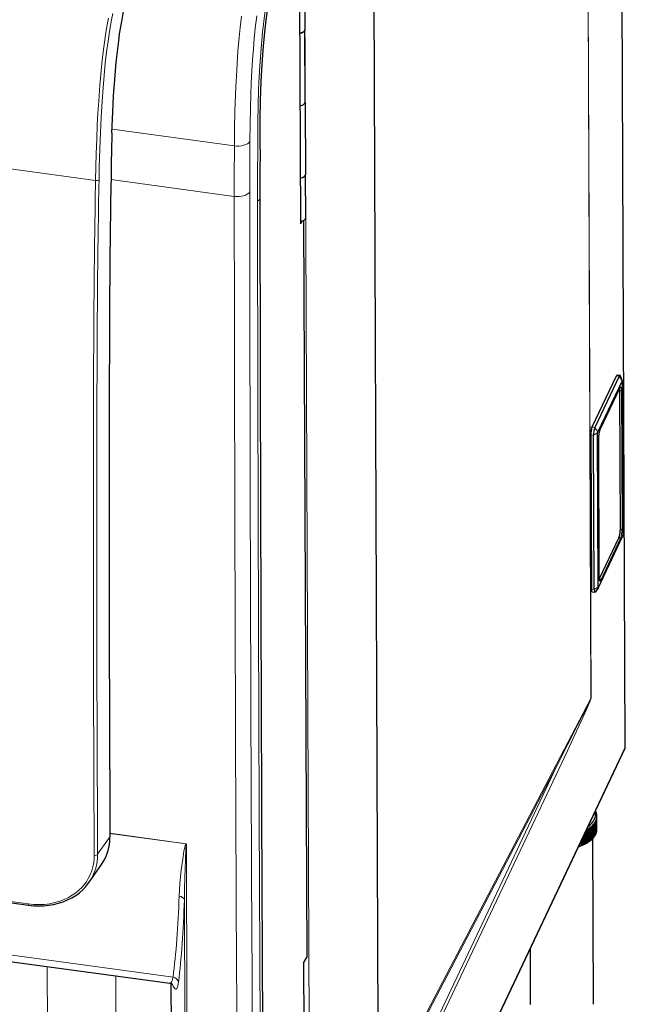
# Model space of a CAD drawing. Extents: x -26 to 514, y -3 to 930.
# Tile 8 of 9: x 302 to 514, y 241 to 584. Entities that reach past the tile are written whole.
import ezdxf

# ---------------------------------------------------------------- set-up
doc = ezdxf.new("R2010")
doc.units = 0

msp = doc.modelspace()

# ---------------------------------------------------------------- linework, layer by layer
at = {"color": 7, "lineweight": 15}
for p, q in [((513.621826, 330.386353), (511.41217, 861.568481)), ((499.813538, 800.562866), (501.698853, 347.358368)), ((499.823761, 800.583679), (501.709076, 347.379211)), ((401.735229, 630.100464), (403.944946, 98.918304)), ((427.513092, 218.310623), (425.854736, 616.956909)), ((334.672699, 545.751221), (377.337433, 539.9422)), ((328.914185, 527.858398), (280.728394, 534.419128)), ((377.287384, 522.347778), (334.293701, 528.201538)), ((510.573425, 459.824615), (511.541992, 459.692749)), ((511.541992, 459.692749), (512.516602, 458.104645)), ((511.711487, 455.542206), (504.869141, 441.101685)), ((512.342285, 454.753082), (512.543396, 406.409515)), ((502.11377, 441.970886), (503.082336, 441.83905)), ((502.591705, 439.1073), (503.991211, 439.884949)), ((503.082336, 441.83905), (504.056946, 440.250946)), ((501.623169, 439.239166), (502.591705, 439.1073)), ((504.255859, 437.687042), (504.45697, 389.343475)), ((505.087738, 388.554352), (511.930115, 402.994873)), ((501.846985, 385.430695), (502.815552, 385.298828)), ((502.815552, 385.298828), (504.215027, 386.076477)), ((433.691772, 217.396408), (501.698853, 347.358368)), ((513.621826, 330.386353), (403.944946, 98.918304)), ((433.871429, 216.932449), (489.923767, 324.048828)), ((489.923767, 324.048828), (436.490662, 211.28064)), ((490.473022, 322.677765), (437.039856, 209.909561)), ((52.543427, 310.161652), (305.383118, 275.736267)), ((385.987762, 306.378143), (386.756683, 120.869019)), ((333.94873, 299.221771), (329.64505, 293.011871)), ((360.568329, 296.708221), (333.942413, 300.333466)), ((360.486328, 296.699188), (333.942535, 300.313263)), ((360.486328, 296.699188), (360.568359, 296.708008)), ((360.545227, 296.640259), (360.486328, 296.699188)), ((360.545227, 296.640259), (360.568726, 296.707764)), ((355.950684, 250.222504), (295.478546, 258.456085)), ((312.034241, 253.903824), (312.236481, 205.115036)), ((335.965271, 250.645523), (336.211243, 191.31015))]:
    msp.add_line(p, q, dxfattribs=at)
at = {"color": 7, "lineweight": 30}
for p, q in [((513.671143, 330.845764), (511.462463, 861.786133)), ((399.913544, 620.220032), (400.359131, 512.722656)), ((427.588562, 218.637085), (425.930206, 617.283325)), ((401.832916, 605.66748), (401.937469, 580.444824)), ((402.041931, 555.222168), (401.937378, 580.444824)), ((402.041992, 555.222168), (402.146545, 529.999512)), ((402.209229, 514.865906), (402.146484, 529.999512)), ((400.359131, 512.722656), (401.058289, 513.796814)), ((401.489746, 513.96814), (402.553925, 257.226501)), ((510.85022, 460.124817), (511.818787, 459.99295)), ((502.11377, 441.970886), (510.573425, 459.824615)), ((511.541992, 459.692749), (503.082336, 441.83905)), ((512.516602, 458.104645), (504.056946, 440.250946)), ((512.572021, 458.122742), (511.955566, 459.827881)), ((512.584229, 458.020081), (512.808044, 404.211609)), ((511.679077, 455.394073), (504.836731, 440.953552)), ((511.934692, 406.212891), (511.733582, 454.556458)), ((504.215027, 386.076477), (503.991211, 439.884949)), ((501.623169, 439.239166), (501.846985, 385.430695)), ((502.815552, 385.298828), (502.591705, 439.1073)), ((504.271576, 437.755066), (504.472687, 389.41153)), ((504.282654, 385.991913), (512.74231, 403.845612)), ((511.444092, 403.481171), (504.601715, 389.04068)), ((502.074829, 384.499176), (503.043396, 384.36734)), ((504.269165, 385.968109), (503.21936, 384.489868)), ((513.518127, 329.912354), (403.841217, 98.444275)), ((52.657288, 309.701569), (305.497009, 275.276184)), ((386.811066, 307.205597), (387.579987, 121.703049)), ((503.702515, 301.014038), (503.683258, 305.638214)), ((503.740906, 301.284058), (503.72168, 305.908203)), ((503.76059, 301.60376), (503.741333, 306.227936)), ((501.076111, 297.470428), (501.056885, 302.094604)), ((501.430847, 297.727203), (501.411621, 302.351379)), ((501.713379, 297.951385), (501.694153, 302.575531)), ((502.025635, 298.223816), (502.006409, 302.847961)), ((502.271118, 298.460358), (502.251892, 303.084503)), ((502.538452, 298.746338), (502.519226, 303.370514)), ((502.745087, 298.993469), (502.72583, 303.617615)), ((502.965485, 299.290833), (502.946259, 303.915009)), ((503.131653, 299.546631), (503.112396, 304.170807)), ((503.28418, 304.477325), (503.303436, 299.853149)), ((503.4086, 304.739868), (503.427856, 300.115723)), ((503.549744, 300.429016), (503.530487, 305.053192)), ((503.63147, 300.69632), (503.612213, 305.320496)), ((333.948883, 299.186768), (333.94873, 299.221771)), ((498.738281, 296.231018), (498.727997, 298.698425)), ((499.203186, 296.429718), (499.189697, 299.672821)), ((499.257446, 296.811615), (499.245056, 299.789673)), ((499.582855, 296.606964), (499.566772, 300.468658)), ((500.014252, 296.826721), (499.995331, 301.373077)), ((500.364136, 297.021149), (500.344879, 301.645325)), ((500.758698, 297.260345), (500.739441, 301.884491)), ((502.537231, 299.043915), (502.745087, 298.993469)), ((502.964294, 299.578064), (503.131653, 299.546631)), ((503.302277, 300.132812), (503.427856, 300.115723)), ((503.548584, 300.703522), (503.63147, 300.69632)), ((503.701355, 301.285583), (503.740906, 301.284058)), ((497.406372, 295.757172), (497.405731, 295.907837)), ((497.582245, 296.12851), (497.581604, 296.279053)), ((497.582245, 296.12851), (497.836761, 295.89621)), ((497.836761, 295.89621), (497.832947, 296.809509)), ((498.331665, 296.072266), (498.32428, 297.846436)), ((498.447205, 296.450348), (498.440369, 298.0914)), ((498.447205, 296.450348), (498.738281, 296.231018)), ((499.257446, 296.811615), (499.582855, 296.606964)), ((500.006836, 297.209564), (500.364136, 297.021149)), ((500.460022, 297.065857), (500.841461, 297.313477)), ((500.757233, 297.611328), (501.076111, 297.470428)), ((500.841461, 297.313477), (500.758698, 297.260345)), ((501.076111, 297.470428), (500.841461, 297.313477)), ((501.429504, 298.055817), (501.713379, 297.951385)), ((502.024353, 298.534943), (502.271118, 298.460358)), ((502.274536, 298.463745), (502.514709, 240.723267)), ((326.678162, 283.273346), (330.991058, 289.496521)), ((480.43396, 260.089691), (480.514893, 240.63176)), ((292.692688, 256.537415), (354.80481, 248.080566)), ((402.553925, 257.226501), (401.426208, 255.283218)), ((401.426208, 255.283218), (401.871613, 147.823776)), ((355.202576, 247.984467), (355.56369, 160.863632))]:
    msp.add_line(p, q, dxfattribs=at)
at = {"color": 7, "lineweight": 15}
for points in [[(400.717194, 630.115051), (398.939148, 626.055847), (397.374695, 622.24292), (395.58606, 617.51532), (393.972534, 612.800659), (392.677063, 608.586121), (392.047485, 606.355957), (391.432098, 604.031921), (390.408112, 599.761963), (389.636627, 596.112), (388.85022, 591.856995), (388.321777, 588.583069), (387.84903, 585.273438), (387.482056, 582.37738), (387.16156, 579.539978), (386.625061, 573.871216), (386.190948, 567.897461), (385.869873, 561.883484), (385.766479, 559.376831), (385.610413, 554.487244), (385.483093, 547.909119), (385.453003, 544.790222), (385.452545, 537.897156)], [(333.392273, 584.505432), (332.880066, 581.589417), (332.410156, 578.647949), (331.797882, 574.325073), (331.251343, 569.839539), (330.857544, 566.105103), (330.410492, 561.150146), (329.996307, 555.567749), (329.740082, 551.396179), (329.524445, 547.246948), (329.309692, 542.237061), (329.141022, 537.317993), (328.914246, 527.858521)], [(334.885437, 586.061707), (334.478699, 583.911133), (333.774689, 579.789917), (333.269287, 576.435425), (332.775421, 572.735168), (332.318909, 568.825073), (331.880188, 564.466003), (331.516632, 560.233643), (331.174744, 555.520325), (330.839844, 549.865112), (330.484039, 541.910645), (330.202423, 532.5495), (330.111633, 528.163452)], [(377.337433, 539.9422), (377.405426, 546.015991), (377.533264, 552.010071), (377.836517, 560.544067), (378.018738, 564.246094), (378.278992, 568.626038), (378.587769, 572.944519), (379.000977, 577.777161), (379.337677, 581.168335), (379.789856, 585.175598)], [(382.726807, 541.438782), (382.7948, 547.459106), (382.922058, 553.364014), (383.060974, 557.755554), (383.23349, 561.957764), (383.439636, 565.994263), (383.684174, 569.951782), (383.963531, 573.762939), (384.276001, 577.418884), (384.627716, 580.993103), (385.119019, 585.304565)], [(385.452545, 537.897156), (385.440491, 530.997986), (385.396423, 524.013611), (385.391602, 520.523926)], [(489.923767, 324.048828), (497.050903, 338.044647), (500.224152, 344.330505), (501.327911, 346.555359), (501.641357, 347.213989), (501.691254, 347.331604), (501.697662, 347.351105), (501.698853, 347.358368)], [(490.473022, 322.677734), (493.491333, 329.07074), (496.702637, 335.943542), (498.316803, 339.446045), (500.050049, 343.281891), (500.854065, 345.121979), (501.272949, 346.12265), (501.553101, 346.8414), (501.664459, 347.170502), (501.701111, 347.312897), (501.709076, 347.379211)], [(358.06897, 278.461121), (358.176025, 280.643402), (358.334167, 282.839447), (358.550781, 285.182251), (358.813446, 287.549255), (359.30835, 291.273254), (359.754028, 294.046448), (360.054779, 295.543884), (360.210052, 296.132202), (360.293579, 296.376404), (360.409454, 296.613983), (360.486328, 296.699188)], [(359.912262, 277.110809), (359.95874, 281.031921), (360.042175, 284.972626), (360.225708, 290.914429), (360.391052, 294.794312), (360.468719, 296.038513), (360.493408, 296.311432), (360.530212, 296.580963), (360.545227, 296.640259)], [(328.447418, 292.651611), (328.425079, 291.667053), (328.278442, 290.14978), (327.998535, 288.675568), (327.588287, 287.248749), (327.049988, 285.873627), (326.385437, 284.554657), (325.705719, 283.456879), (324.932343, 282.408936), (324.066803, 281.415619), (323.11142, 280.482147), (322.069458, 279.614166), (320.809601, 278.729523), (319.45517, 277.940918), (318.015533, 277.254883), (316.50119, 276.676971), (314.740814, 276.165405), (312.919128, 275.796448), (311.054077, 275.571259), (309.164276, 275.488831), (307.268677, 275.545654), (305.383118, 275.736267)], [(354.80481, 248.080566), (354.94043, 248.088531), (355.077026, 248.149536), (355.22879, 248.280762), (355.377319, 248.478424), (355.640625, 249.031097), (355.865051, 249.801636), (355.950684, 250.222504)], [(355.656372, 247.749252), (355.939728, 247.091736), (356.183258, 246.643173), (356.394562, 246.347809), (356.600098, 246.152649), (356.740601, 246.077423), (356.876831, 246.055084), (357.000153, 246.08316), (357.118591, 246.159378), (357.235291, 246.289108), (357.345581, 246.470734), (357.467834, 246.754517), (357.579132, 247.110001), (357.718079, 247.73967), (357.830811, 248.497437)]]:
    msp.add_lwpolyline(points, dxfattribs=at)
at = {"color": 7, "lineweight": 30}
for points in [[(386.275848, 538.725952), (386.277252, 545.7276), (386.314392, 549.284668), (386.446472, 555.719421), (386.684296, 562.402344), (386.879944, 566.314026), (387.115112, 570.112366), (387.463104, 574.672607), (387.93158, 579.608459), (388.406342, 583.730591), (388.984222, 587.963806), (389.655029, 592.139648), (390.509216, 596.66217), (391.070099, 599.282959), (392.043884, 603.354492), (392.667664, 605.712585), (393.304718, 607.963989), (394.47049, 611.757324), (395.913055, 616.003418), (397.449829, 620.127197), (399.083527, 624.17041), (401.014526, 628.610962)], [(334.630951, 544.491882), (334.91507, 551.838013), (335.205688, 557.409485), (335.585052, 563.080017), (335.830566, 566.116211), (336.113525, 569.177917), (336.40094, 571.923096), (336.976654, 576.61145), (337.31543, 578.978027), (338.040833, 583.315796), (338.579315, 586.051758), (339.178772, 588.753845), (339.822357, 591.351562), (340.51236, 593.867798), (341.257629, 596.34436), (342.11499, 598.962158), (343.002197, 601.477905), (344.098724, 604.383606), (345.213959, 607.158813), (346.815338, 610.894958)], [(401.937439, 580.444824), (401.88797, 580.187866), (401.746033, 579.949829), (401.507782, 579.724854), (401.209045, 579.542603), (400.670166, 579.342529), (400.083435, 579.237488)], [(400.083435, 579.237549), (400.477844, 579.297302), (400.856873, 579.398254), (401.158722, 579.518188), (401.431335, 579.670898), (401.687714, 579.883667), (401.865143, 580.135742), (401.937378, 580.444824)], [(400.187958, 554.014832), (400.582367, 554.074585), (400.961456, 554.175537), (401.263367, 554.295532), (401.53595, 554.448242), (401.792358, 554.66095), (401.969788, 554.913025), (402.041992, 555.222168)], [(400.187958, 554.014832), (400.582397, 554.074646), (400.961426, 554.175537), (401.263275, 554.295532), (401.535889, 554.448242), (401.792267, 554.661011), (401.969696, 554.913025), (402.041931, 555.222168)], [(386.275848, 538.725952), (386.251953, 530.044006), (386.214966, 521.340942)], [(400.292511, 528.792175), (400.68692, 528.851929), (401.06601, 528.952881), (401.36792, 529.072876), (401.640503, 529.225586), (401.896912, 529.438293), (402.07431, 529.690369), (402.146545, 529.999512)], [(400.292511, 528.792175), (400.686951, 528.851929), (401.065948, 528.952881), (401.367828, 529.072876), (401.640442, 529.225586), (401.89682, 529.438293), (402.074249, 529.690369), (402.146484, 529.999512)], [(504.836731, 440.953552), (504.666779, 440.498474), (504.454773, 439.61731), (504.299133, 438.444977), (504.271576, 437.755066)], [(504.472687, 389.41153), (504.510376, 388.825378), (504.565552, 388.599731)], [(305.497009, 275.276184), (307.389069, 275.082764), (308.803589, 275.022736), (310.810455, 275.064941), (312.570709, 275.230164), (314.299377, 275.516632), (315.981903, 275.923523), (317.604736, 276.448212), (319.155518, 277.086578), (320.623199, 277.833099), (321.997955, 278.680908), (323.271576, 279.622314), (324.437714, 280.649048), (325.492065, 281.753143), (326.261322, 282.697937), (326.678162, 283.273346)], [(355.885681, 247.538727), (355.474365, 247.863602), (355.078278, 248.023926), (354.80481, 248.080566)]]:
    msp.add_lwpolyline(points, dxfattribs=at)
for centre, radius, start, end in [((794.591736, 529.691467), 460.198831, 178.157001, 178.907093), ((4513.199707, 458.483093), 4179.487723, 178.903418, 179.891091), ((79473.046875, 634.263306), 79086.91429, 180.081807, 180.161829), ((19748.832031, 409.265747), 19415.196946, 179.831313, 180.324757), ((512.447754, 455.06189), 0.836887, 143.537791, 156.628805), ((78955.898438, 632.810059), 78569.761314, 180.161829, 180.23744), ((511.575439, 330.838562), 2.095761, 347.539905, 0.196836), ((499.170654, 305.989136), 4.626508, 25.494224, 28.605345), ((499.643188, 306.193604), 4.111323, 17.115293, 21.035728), ((499.956665, 306.278687), 3.786223, 8.187303, 12.329169), ((499.99408, 306.300964), 3.748246, 349.815237, 353.985185), ((500.075806, 306.293274), 3.666137, 358.978676, 3.210579), ((495.275879, 310.484283), 10.188564, 302.428301, 304.568988), ((496.16748, 309.251373), 8.666655, 307.235488, 309.620029), ((497.052002, 308.236115), 7.319708, 312.598508, 315.267339), ((497.888062, 307.452759), 6.173543, 318.604634, 321.594427), ((498.634583, 306.8974), 5.242618, 325.328242, 328.6623), ((499.715393, 306.365906), 4.034629, 341.012525, 344.982729), ((316.072571, 299.11319), 17.876431, 354.923638, 0.235763), ((494.443695, 311.854431), 11.79196, 298.362017, 300.029238), ((497.907288, 302.828613), 6.173543, 318.604634, 321.594427), ((498.653809, 302.273224), 5.242618, 325.328242, 328.6623), ((499.273621, 301.923584), 4.530569, 332.80718, 336.482086), ((499.734619, 301.74173), 4.034629, 341.012525, 344.982729), ((500.013306, 301.676819), 3.748246, 349.815237, 353.985185), ((492.366028, 312.096558), 17.099142, 287.143772, 288.659384), ((492.947357, 310.463135), 15.365152, 290.513255, 292.140916), ((493.643921, 308.833252), 13.592392, 294.141916, 295.908251), ((494.435913, 307.27832), 11.847091, 298.090264, 300.026137), ((496.186707, 304.627197), 8.666655, 307.235488, 309.620029), ((497.071228, 303.611938), 7.319708, 312.598508, 315.267339)]:
    msp.add_arc(centre, radius, start, end, dxfattribs=at)
at = {"color": 7, "lineweight": 15}
for centre, radius, start, end in [((2742.470947, 524.409546), 2365.184402, 179.62373, 180.049951), ((2735.320801, 525.964966), 2352.644886, 179.623156, 180.049773), ((4609.397461, 450.333008), 4281.185203, 178.962404, 179.462838), ((4607.904785, 450.67688), 4278.494672, 178.962281, 179.462729), ((65629.132812, 580.07196), 65251.869465, 180.050689, 180.303447), ((65623.421875, 581.6297), 65240.767161, 180.050675, 180.30346), ((79476.476562, 633.452637), 79091.166292, 180.081807, 180.161829), ((4460.912598, 452.128632), 4131.49549, 179.463753, 179.815631), ((4462.540039, 451.782867), 4134.320682, 179.463849, 179.815686), ((19957.865234, 401.998718), 19629.726943, 179.815863, 180.119851), ((19956.322266, 402.34436), 19626.985515, 179.815863, 180.119851), ((78959.21875, 631.999634), 78573.904103, 180.161829, 180.23744), ((19542.863281, 401.270752), 19214.723861, 180.120261, 180.323896), ((19541.382812, 401.616608), 19212.045514, 180.120261, 180.323896), ((-102484.9375, -114.398346), 102846.332799, 0.195679, 0.229028), ((-102386.460938, -113.613007), 102747.116109, 0.195666, 0.217883)]:
    msp.add_arc(centre, radius, start, end, dxfattribs=at)
for centre, major_axis, ratio, start_param, end_param in [((378.457092, 542.195557), (4.499908, -0.02948), 0.518238, 4.4643286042, 5.9653405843), ((329.16275, 528.331482), (0.999847, -0.018066), 0.491885, 4.4700510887, 5.971163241), ((378.407135, 524.67804), (4.5, 0.004028), 0.534493, 4.4604349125, 5.9614206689), ((390.135742, 519.682983), (5, 0.007141), 0.535638, 2.4713756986, 2.8195417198), ((511.227234, 455.608124), (0.451843, -0.214111), 0.81385, 0.0000951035, 0.371666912), ((511.720245, 453.440308), (-0.33725, -2.477142), 0.211028, 2.1578062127, 3.7286024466), ((511.858032, 454.819), (-0.5, -0.002075), 0.541401, 1.3170876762, 2.887884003), ((504.877869, 438.999817), (-0.33725, -2.477142), 0.211028, 3.7286025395, 5.2993987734), ((504.384888, 441.167633), (0.451843, -0.214111), 0.81385, 0.0000951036, 0.3716668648), ((503.771576, 437.75296), (0.5, 0.002075), 0.541401, 6.0294766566, 6.2832939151), ((511.921356, 405.096741), (-0.33725, -2.477142), 0.211028, 0.5870098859, 2.1578061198), ((512.059082, 406.475464), (-0.5, -0.002075), 0.541401, 1.3170876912, 2.887884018), ((511.445831, 403.060791), (-0.451843, 0.214111), 0.81385, 3.5132595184, 5.0840558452), ((505.078979, 390.65625), (-0.33725, -2.477142), 0.211028, 5.2993988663, 6.8701951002), ((503.972687, 389.409424), (0.5, 0.002075), 0.541401, 6.0294766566, 6.2832939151), ((504.603455, 388.6203), (-0.451843, 0.214111), 0.81385, 3.5132595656, 5.0840558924), ((499.384583, 347.695679), (-2.399994, -0.009979), 0.541401, 2.871303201, 2.8878838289), ((305.382538, 296.491425), (22.53244, -11.1185), 0.8093, 6.1633934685, 6.6670723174), ((328.696198, 293.180054), (0.999969, 0.005646), 0.544583, 4.4578655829, 5.9588493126), ((317.687408, 416.072205), (24.673248, -199.641022), 0.162275, 0.5706087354, 0.7904226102), ((357.454895, 276.854797), (2.498444, -0.087921), 0.667558, 0.2065509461, 1.3460323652), ((305.631927, 276.267059), (-0.134918, -0.990845), 0.211021, 5.3061532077, 6.2831869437), ((320.768158, 413.934753), (23.693665, -199.63472), 0.15817, 0.5755057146, 0.7970782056), ((355.373444, 248.241425), (2.481689, -0.301758), 0.821879, 0.2713682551, 1.4368400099)]:
    msp.add_ellipse(centre, major_axis=major_axis, ratio=ratio, start_param=start_param, end_param=end_param, dxfattribs=at)
at = {"color": 7, "lineweight": 30}
for centre, major_axis, ratio, start_param, end_param in [((399.959229, 514.856567), (2.249969, 0.009338), 0.541403, 4.8870723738, 6.2831853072), ((510.580444, 458.143097), (-0.269806, -1.98172), 0.211028, 3.1416054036, 3.7286025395), ((511.548981, 458.01123), (-0.269806, -1.98172), 0.211028, 3.1416054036, 3.7286025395), ((511.548981, 458.01123), (-0.269806, -1.98172), 0.211028, 2.7583361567, 3.1416054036), ((512.517517, 457.879364), (-0.036133, -0.265503), 0.211028, 2.7583447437, 3.7286250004), ((512.517517, 457.879364), (-0.036133, -0.265503), 0.211028, 2.1578062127, 2.7583447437), ((511.235962, 453.506226), (-0.269806, -1.98172), 0.211028, 2.1578062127, 2.7541421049), ((502.120789, 440.289368), (-0.269806, -1.98172), 0.211028, 3.7286025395, 5.2993988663), ((503.089325, 440.157532), (-0.269806, -1.98172), 0.211028, 3.7286025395, 5.2993988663), ((504.057861, 440.025665), (-0.036133, -0.265503), 0.211028, 3.7286025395, 5.2994213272), ((511.437073, 405.162689), (-0.269806, -1.98172), 0.211028, 0.5870098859, 2.1578062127), ((512.741333, 404.070892), (-0.036133, -0.265503), 0.211028, 0.5870098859, 2.1578286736), ((504.594727, 390.722168), (-0.269806, -1.98172), 0.211028, 0.3903275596, 0.5870098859), ((502.344604, 386.480896), (-0.269806, -1.98172), 0.211028, 5.2993988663, 6.2831980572), ((503.313171, 386.34906), (-0.269806, -1.98172), 0.211028, 5.2993988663, 6.2831980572), ((503.313171, 386.34906), (-0.269806, -1.98172), 0.211028, 0.00001275, 0.3833450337), ((504.281708, 386.217194), (-0.036133, -0.265503), 0.211028, 5.2993988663, 6.6665498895), ((504.281708, 386.217194), (-0.036133, -0.265503), 0.211028, 0.3833645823, 0.5870323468), ((512.072205, 330.597351), (-1.445892, 0.68512), 0.81385, 3.1416877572, 3.5132595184), ((491.240265, 306.67691), (-11.999908, -0.049927), 0.541401, 2.4622065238, 3.3135599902), ((491.242004, 306.256531), (-12.499878, -0.052002), 0.541401, 3.3442176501, 3.391481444), ((491.242004, 306.256531), (-12.499878, -0.052002), 0.541401, 3.2569511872, 3.3042149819), ((491.242004, 306.256531), (-12.499878, -0.052002), 0.541401, 2.9951517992, 3.0424155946), ((491.242004, 306.256531), (-12.499878, -0.052002), 0.541401, 3.1696847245, 3.2169485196), ((491.242004, 306.256531), (-12.499878, -0.052002), 0.541401, 3.0824182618, 3.1296820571), ((491.242004, 306.256531), (-12.499878, -0.052002), 0.541401, 2.4715530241, 2.5188168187), ((491.242004, 306.256531), (-12.499878, -0.052002), 0.541401, 2.5588194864, 2.6060832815), ((491.242004, 306.256531), (-12.499878, -0.052002), 0.541401, 2.6460859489, 2.6933497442), ((491.242004, 306.256531), (-12.499878, -0.052002), 0.541401, 2.7333524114, 2.7806162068), ((491.242004, 306.256531), (-12.499878, -0.052002), 0.541401, 2.820618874, 2.8678826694), ((491.242004, 306.256531), (12.499878, 0.052002), 0.541401, 6.009475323, 6.0494779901), ((491.242004, 306.256531), (-12.499878, -0.052002), 0.541401, 2.9078853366, 2.955149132), ((491.242004, 306.256531), (-12.499878, -0.052002), 0.541401, 2.3842865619, 2.4315503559), ((491.26123, 301.632385), (-12.499878, -0.052002), 0.541401, 2.6460859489, 2.6933497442), ((491.26123, 301.632385), (-12.499878, -0.052002), 0.541401, 2.7333524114, 2.7806162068), ((491.26123, 301.632385), (-12.499878, -0.052002), 0.541401, 2.820618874, 2.8678826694), ((491.26123, 301.632385), (-12.499878, -0.052002), 0.541401, 2.9078853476, 2.955149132), ((491.26123, 301.632385), (-12.499878, -0.052002), 0.541401, 2.9951517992, 3.0424155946), ((491.26123, 301.632385), (-12.499878, -0.052002), 0.541401, 3.0824182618, 3.1296820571), ((309.652496, 302.677124), (22.611023, -11.007294), 0.807804, 6.1592626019, 6.5818433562), ((491.263, 301.211975), (-11.999908, -0.049927), 0.541401, 2.0919640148, 2.4417963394), ((491.26123, 301.632385), (-12.499878, -0.052002), 0.541401, 2.0748166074, 2.0824845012), ((491.26123, 301.632385), (11.999908, 0.049927), 0.541401, 5.2566017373, 5.2649133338), ((491.26123, 301.632385), (-12.499878, -0.052002), 0.541401, 2.1224871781, 2.1697509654), ((491.26123, 301.632385), (11.999908, 0.049927), 0.541401, 5.3401498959, 5.3521797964), ((491.26123, 301.632385), (-12.499878, -0.052002), 0.541401, 2.2097536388, 2.2570174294), ((491.26123, 301.632385), (11.999908, 0.049927), 0.541401, 5.4332881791, 5.439446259), ((491.26123, 301.632385), (-12.499878, -0.052002), 0.541401, 2.2970201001, 2.3442838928), ((491.26123, 301.632385), (-12.499878, -0.052002), 0.541401, 2.3842865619, 2.4315503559), ((491.26123, 301.632385), (-12.499878, -0.052002), 0.541401, 2.4715530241, 2.5188168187), ((491.26123, 301.632385), (-12.499878, -0.052002), 0.541401, 2.5588194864, 2.6060832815)]:
    msp.add_ellipse(centre, major_axis=major_axis, ratio=ratio, start_param=start_param, end_param=end_param, dxfattribs=at)

doc.saveas('drawing.dxf')
